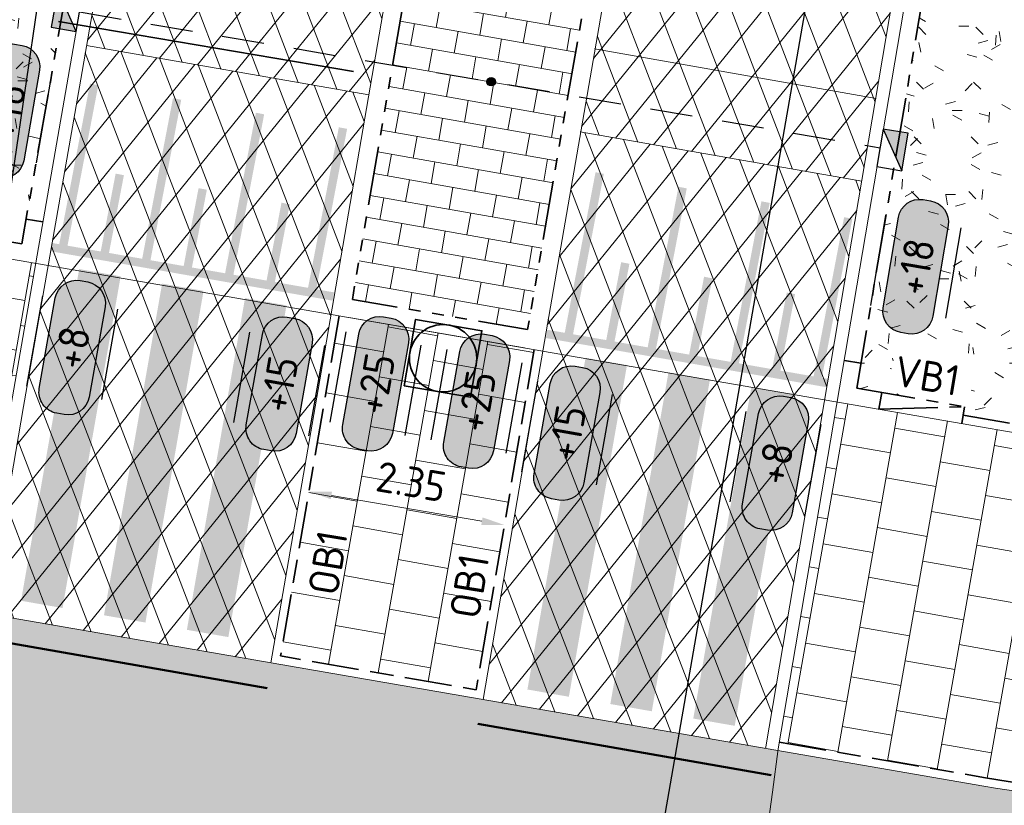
# Model space of a CAD drawing. Header units: metres. Extents: x 198714 to 199133, y 355604 to 356082.
# Tile 32 of 36: x 198759 to 198770, y 356028 to 356038. Entities that reach past the tile are written whole.
import ezdxf
from ezdxf.enums import TextEntityAlignment as Align

# ---------------------------------------------------------------- set-up
doc = ezdxf.new("R2010")
doc.units = ezdxf.units.M
for name, pattern in [('RI-HWA_KOLKAANSLUITING', [4.3, 2.5, -1.8]), ('VH-OPSLUITBAND_100X200', [16, 8, -2, 4, -2]), ('VH-RWSBAND_110X220', [24, 10, -2, 2, -2, 2, -2, 2, -2]), ('VH-TROTTOIRBAND_180-200', [20, 10, -2, 2, -2, 2, -2])]:
    doc.linetypes.add(name, pattern=pattern)
for name, color, linetype, lineweight in [('- ONTWERPLIJNEN', 3, 'Continuous', 25), ('N-WE-GR-GRAS_BERM-A', 86, 'Continuous', 5), ('N-WE-RI-PUT_OPHOOGTEBRENGEN-G', 7, 'Continuous', 35), ('N-WE-VH-GOOT_TEGEL-G', 170, 'Continuous', 5), ('N-WE-VH-KANTOPSLUITING_OPSLUITBAND_100X200-G', 5, 'VH-OPSLUITBAND_100X200', 35), ('N-WE-VH-KANTOPSLUITING_TEKST-T', 7, 'VH-OPSLUITBAND_100X200', 35), ('N-WE-VH-KANTOPSLUITING_TROTTOIRBAND_180 200-G', 6, 'VH-TROTTOIRBAND_180-200', 35), ('N-WE-VH-KANTOPSLUITING_TROTTOIRBAND_RWS_110 220-G', 6, 'VH-RWSBAND_110X220', 35), ('N-WE-VH-KANTVERHARDING-G', 1, 'Continuous', 5), ('N-WE-VH-VERHARDING_ASFALT_DEKLAAG-A', 251, 'Continuous', 5), ('N-WE-VH-VERHARDING_TEGEL-A', 252, 'Continuous', 5), ('N-WE-VH_BETON_PRINTBETON-A', 252, 'Continuous', 5), ('N-WE-VW-MARKERING_DWARS_DRIEHOEK_5050-G', 7, 'VW-HAAIETAND50-L-N', 35), ('N-WE-VW-MARKERING_DWARS_OVERSTEEK_BLOKSTREEP50-G', 7, 'VW-BLOK50-N', 50), ('N-WE-VW-MARKERING_DWARS_OVERSTEEK_VOETGANGERS-G', 7, 'Continuous', 35), ('X-XX-AL-AANPIJLING-M', 7, 'Continuous', 18), ('X-XX-AL-HOOGTELABEL-S', 7, 'Continuous', 25), ('X-XX-AL-VERWIJZING_DOORSNEDE-200-S', 3, 'Continuous', 25)]:
    doc.layers.add(name, color=color, linetype=linetype, lineweight=lineweight)
for name, color, linetype in [('N-WE-IE-MEUBILAIR_WEGMEUBILAIR_VERKEERSBORD-S', 7, 'Continuous'), ('N-WE-RI-HWA_HULPSTUK_INLAAT_KOLK-S', 150, 'Continuous'), ('N-WE-RI-HWA_KOLK_TROTTOIR-S', 150, 'Continuous'), ('N-WE-RI-HWA_KOLKAANSLUITING_PVC-G', 150, 'RI-HWA_KOLKAANSLUITING'), ('X-XX-WIPEOUT', 7, 'Continuous')]:
    doc.layers.add(name, color=color, linetype=linetype)
doc.layers.add('N-WE-VH-VERHARDING_ASFALT_COATING_ROOD-G', color=7, linetype='Continuous', lineweight=5, true_color=0xffa8a8)
doc.layers.add('N-WE-VH-VERHARDING_ASFALT_DEKLAAG-G_ROOD', color=7, linetype='Continuous', lineweight=5, true_color=0xbf4040)
doc.layers.add('X-XX-HULPLIJNEN', color=4, linetype='Continuous', plot=False)
doc.styles.add('NLCS-ISO', font='NLCS-ISO.ttf')
doc.styles.add('NLCS-ISO-M200-T18', font='NLCS-ISO.ttf', dxfattribs={"height": 0.36})
doc.styles.get("Standard").update_dxf_attribs({"font": 'isocp.shx'})
doc.linetypes.add('VW-BLOK50-N', pattern='A,0,-0.5,[148,NLCS.SHX,S=1,R=0,X=-0.5,Y=0],-0.5', length=1)
doc.linetypes.add('VW-HAAIETAND50-L-N', pattern='A,0,-0.5,[150,NLCS.SHX,S=1,R=0,X=-0.625,Y=-0.25],-0.5', length=1)
doc.dimstyles.new('NLCS-M200-T18-PIJL-A', dxfattribs={"dimtxt": 0.36, "dimasz": 0.27, "dimexe": 0.4, "dimexo": 0.4, "dimgap": 0.14, "dimtad": 1, "dimlfac": -1, "dimzin": 0, "dimdsep": 46, "dimtxsty": 'NLCS-ISO-M200-T18', "dimcen": 0.5, "dimdle": 2, "dimclrd": 256, "dimclre": 256, "dimclrt": 256, "dimazin": 0, "dimtfac": 1, "dimtofl": 0, "dimtmove": 0, "dimatfit": 3, "dimfxl": 1, "dimtfillclr": 256, "dimtolj": 1, "dimtzin": 0, "dimlwd": 18, "dimlwe": 18, "dimarcsym": 0})

# ---------------------------------------------------------------- blocks, each defined once
blk = doc.blocks.new('TEKST VB')
at = {"layer": 'N-WE-VH-KANTOPSLUITING_TEKST-T', "style": 'NLCS-ISO'}
blk.add_attdef('TEKST_VERLOOPBANDEN', text='', height=0.36, rotation=0.340705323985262, dxfattribs=at).set_placement((0, 0), align=Align.BOTTOM_CENTER)
blk = doc.blocks.new('TEKST GB')
at = {"layer": 'N-WE-VH-KANTOPSLUITING_TEKST-T', "style": 'NLCS-ISO'}
blk.add_attdef('TEKST_GELEIDEBANDEN', text='', height=0.36, rotation=0.340705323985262, dxfattribs=at).set_placement((0, 0), align=Align.BOTTOM_CENTER)
blk = doc.blocks.new('*D115')
at = {"layer": 'Defpoints', "color": 0, "ltscale": 0.2, "transparency": 16777216}
for p in [(198762.0772670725, 356032.0459966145), (198764.3982974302, 356031.6497254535), (198764.3982974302, 356031.6497254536)]:
    blk.add_point(p, dxfattribs=at)
at = {"layer": 'X-XX-AL-AANPIJLING-M', "lineweight": 18, "ltscale": 0.2, "transparency": 16777216}
blk.add_line((198762.3434159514, 356032.0005568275), (198764.1321485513, 356031.6951652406), dxfattribs=at)
at = {"layer": 'X-XX-AL-AANPIJLING-M', "ltscale": 0.2, "transparency": 16777216}
for points in [[(198762.3509892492, 356032.0449149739), (198762.3358426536, 356031.956198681), (198762.0772670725, 356032.0459966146)], [(198764.1397218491, 356031.739523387), (198764.1245752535, 356031.6508070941), (198764.3982974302, 356031.6497254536)]]:
    blk.add_solid(points, dxfattribs=at)
at = {"layer": 'X-XX-AL-AANPIJLING-M', "ltscale": 0.2, "transparency": 16777216, "insert": (198763.2916368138, 356032.1632967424), "char_height": 0.36, "attachment_point": 5, "rotation": 350.31126896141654, "style": 'NLCS-ISO-M200-T18'}
blk.add_mtext('\\A1;2.35', dxfattribs=at)
blk = doc.blocks.new('N-SRI-HWA-HULP_INLAAT_KOLK-SO')
h = blk.add_hatch(color=256)
edge = h.paths.add_edge_path()
edge.add_arc((0, 0), 0.04999999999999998, 0, 360)
blk.add_circle((0, 0), 0.04999999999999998)
blk = doc.blocks.new('SAL-HOOGTE-WEGPEIL-200-SO')
at = {"layer": 'X-XX-WIPEOUT', "true_color": 0xffffff}
h = blk.add_hatch(color=7, dxfattribs=at)
h.dxf.hatch_style = 1
h.paths.add_polyline_path([(0.5450000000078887, 0.3024999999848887), (-0.5450000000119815, 0.3024999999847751, 0.4142135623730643), (-0.8000000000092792, 0.0474999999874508), (-0.8000000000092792, -0.04250000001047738, 0.4142135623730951), (-0.5450000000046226, -0.297500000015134), (0.544999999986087, -0.297500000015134, 0.4142135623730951), (0.7999999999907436, -0.04250000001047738), (0.7999999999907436, 0.04750000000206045, 0.4142135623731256)])
blk.add_lwpolyline([(-0.8000000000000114, 0.04749999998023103, -0.414213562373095), (-0.5450000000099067, 0.3024999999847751), (0.5450000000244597, 0.3024999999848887, -0.414213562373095), (0.8000000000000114, 0.04749999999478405), (0.8000000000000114, -0.04250000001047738, -0.414213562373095), (0.5449999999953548, -0.297500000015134), (-0.5449999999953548, -0.297500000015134, -0.414213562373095), (-0.8000000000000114, -0.04250000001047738), (-0.8000000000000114, 0.04749999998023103)], format="xyb")
at = {"layer": 'X-XX-HULPLIJNEN'}
for p, q in [((-0.5450000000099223, 0.4524999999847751), (0.545000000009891, 0.4524999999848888)), ((0.5449999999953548, -0.447500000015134), (-0.5449999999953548, -0.447500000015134))]:
    blk.add_line(p, q, dxfattribs=at)
at = {"style": 'NLCS-ISO'}
blk.add_attdef('HOOGTE', text='', height=0.36, dxfattribs=at).set_placement((0, 0.002499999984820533), align=Align.MIDDLE_CENTER)
blk = doc.blocks.new('*U128')
blk.add_line((10.90473732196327, 1.174844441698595e-14), (-14.83886500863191, 1.739595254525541e-14))
for tag, p in [('A200', (-14.21886500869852, 1.540000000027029)), ('B200', (10.28473732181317, 1.540000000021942))]:
    blk.add_attdef(tag, text='', height=0.6999999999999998, rotation=1.387471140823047e-09).set_placement(p, align=Align.CENTER)
blk = doc.blocks.new('OP HOOGTE BRENGEN PUT')
at = {"layer": 'N-WE-RI-PUT_OPHOOGTEBRENGEN-G', "flags": 128}
blk.add_lwpolyline([(-0.4000000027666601, -0.3999999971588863), (-0.4000000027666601, 0.400000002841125), (0.3999999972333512, 0.400000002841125), (0.3999999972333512, -0.3999999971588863)], close=True, dxfattribs=at)
at = {"layer": 'N-WE-RI-PUT_OPHOOGTEBRENGEN-G'}
blk.add_circle((0, 0), 0.4, dxfattribs=at)
blk = doc.blocks.new('N-SRI-HWA-KOLK_TROTTOIR-SO')
blk.add_hatch(color=256).paths.add_polyline_path([(1.125000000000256, 0.7499999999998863), (-1.124999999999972, 0.7499999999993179), (-1.124999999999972, -0.7499999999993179)])
blk.add_line((-1.124999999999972, -0.7499999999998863), (1.124999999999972, 0.7499999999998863))
at = {"flags": 128}
blk.add_lwpolyline([(-1.124999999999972, -0.7499999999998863), (1.124999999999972, -0.7499999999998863), (1.124999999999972, 0.7499999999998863), (-1.124999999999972, 0.7499999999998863)], close=True, dxfattribs=at)

msp = doc.modelspace()

# ---------------------------------------------------------------- hatches: boundary and pattern name
at = {"layer": 'N-WE-GR-GRAS_BERM-A'}
h = msp.add_hatch(dxfattribs=at)
h.set_pattern_fill('AGR-GRAS_01', color=256, scale=0.04, pattern_type=2)
h.set_pattern_definition([(0, (198747.3371885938, 356033.9238519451), (1, 1), [0.12, -0.8]), (45, (198747.7371885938, 356034.1238519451), (-0.1131370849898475, 1.866761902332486), [0.12, -0.8]), (29.99999999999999, (198747.4171885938, 356034.0438519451), (0.2274613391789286, 1.286025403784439), [0.12, -0.8]), (15, (198747.6571885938, 356034.4038519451), (0.3856270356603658, 0.7244941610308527), [0.12, -0.8]), (135, (198747.4971885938, 356035.9238519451), (-0.02828427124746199, -0.6505382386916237), [0.12, -0.8]), (150, (198748.5371885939, 356034.3238519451), (0.2156921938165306, -0.5864101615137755), [0.12, -0.8]), (165, (198747.5771885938, 356033.9638519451), (0.1434520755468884, -0.7010146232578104), [0.12, -0.8]), (85, (198747.7371885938, 356034.3238519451), (-0.872677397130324, 1.040016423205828), [0.12, -0.8]), (99.99999999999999, (198747.3371885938, 356033.9238519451), (-1.112117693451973, 0.7787131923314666), [0.12, -0.7999999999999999])])
edge = h.paths.add_edge_path()
edge.add_line((198760.642950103, 356046.3402248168), (198760.6562404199, 356046.4167149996))
edge.add_line((198760.6562404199, 356046.4167149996), (198750.6764469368, 356048.0711820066))
edge.add_line((198750.6764469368, 356048.0711820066), (198750.0796254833, 356046.6576040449))
edge.add_line((198750.0796254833, 356046.6576040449), (198747.3371885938, 356040.1621130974))
edge.add_line((198747.3371885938, 356040.1621130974), (198750.100953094, 356038.9952344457))
edge.add_line((198750.100953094, 356038.9952344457), (198749.7533852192, 356038.1720162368))
edge.add_line((198749.7533852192, 356038.1720162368), (198753.4294351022, 356036.1942792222))
edge.add_arc((198757.07763021, 356042.9752569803), 7.700064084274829, 241.7195579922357, 260.1959708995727)
edge.add_line((198755.7664725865, 356035.3876451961), (198757.3705429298, 356035.1104601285))
edge.add_line((198757.3705429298, 356035.1104601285), (198757.3875706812, 356035.2089997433))
edge.add_line((198757.3875706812, 356035.2089997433), (198758.3729668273, 356035.0387222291))
edge.add_line((198758.3729668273, 356035.0387222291), (198758.6660347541, 356034.9880797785))
edge.add_line((198758.6660347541, 356034.9880797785), (198759.005251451, 356036.9137620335))
edge.add_line((198759.005251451, 356036.9137620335), (198759.6449541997, 356040.5942483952))
edge.add_line((198759.6449541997, 356040.5942483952), (198760.642950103, 356046.3402248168))
h.paths.add_polyline_path([(198757.360408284, 356035.255707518), (198758.3191805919, 356035.0958961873), (198758.4079646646, 356035.6285474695), (198757.4491923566, 356035.7883588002)], flags=16)
h.paths.add_polyline_path([(198759.3882922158, 356039.4056074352), (198759.539361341, 356040.3293358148), (198759.006441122, 356040.4164910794), (198758.8553719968, 356039.4927626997)], flags=16)
h.paths.add_polyline_path([(198750.4788989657, 356046.0633827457), (198750.8378311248, 356046.9278269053), (198750.3391133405, 356047.134903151), (198749.9801811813, 356046.2704589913)], flags=16)
h.paths.add_polyline_path([(198752.5954448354, 356036.7181278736), (198753.4223449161, 356036.2795708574), (198753.6753585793, 356036.7566285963), (198752.8484584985, 356037.1951856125)], flags=16)
h = msp.add_hatch(dxfattribs=at)
h.set_pattern_fill('AGR-GRAS_01', color=256, scale=0.04, pattern_type=2)
h.set_pattern_definition([(0, (198768.3964712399, 356031.5726215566), (1, 1), [0.12, -0.8]), (45, (198768.7964712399, 356031.7726215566), (-0.1131370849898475, 1.866761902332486), [0.12, -0.8]), (29.99999999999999, (198768.4764712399, 356031.6926215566), (0.2274613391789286, 1.286025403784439), [0.12, -0.8]), (15, (198768.71647124, 356032.0526215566), (0.3856270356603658, 0.7244941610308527), [0.12, -0.8]), (135, (198768.55647124, 356033.5726215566), (-0.02828427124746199, -0.6505382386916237), [0.12, -0.8]), (150, (198769.59647124, 356031.9726215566), (0.2156921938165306, -0.5864101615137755), [0.12, -0.8]), (165, (198768.6364712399, 356031.6126215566), (0.1434520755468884, -0.7010146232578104), [0.12, -0.8]), (85, (198768.7964712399, 356031.9726215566), (-0.872677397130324, 1.040016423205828), [0.12, -0.8]), (99.99999999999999, (198768.3964712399, 356031.5726215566), (-1.112117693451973, 0.7787131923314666), [0.12, -0.7999999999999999])])
edge = h.paths.add_edge_path()
edge.add_line((198780.5276574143, 356043.0223628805), (198770.5382239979, 356044.7047835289))
edge.add_line((198770.5382239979, 356044.7047835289), (198769.4381349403, 356038.3302672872))
edge.add_line((198769.4381349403, 356038.3302672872), (198768.5837764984, 356033.2742834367))
edge.add_line((198768.5837764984, 356033.2742834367), (198769.865393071, 356033.0528187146))
edge.add_line((198769.865393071, 356033.0528187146), (198769.8483653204, 356032.9542790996))
edge.add_line((198769.8483653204, 356032.9542790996), (198770.8275716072, 356032.785071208))
edge.add_arc((198772.1387084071, 356040.3726215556), 7.699999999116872, 260.1960457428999, 281.2721915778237)
edge.add_line((198773.6438288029, 356032.8211572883), (198777.6775087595, 356033.6251303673))
edge.add_line((198777.6775087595, 356033.6251303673), (198777.6486767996, 356034.7047619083))
edge.add_line((198777.6486767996, 356034.7047619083), (198780.7475719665, 356034.7875190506))
edge.add_line((198780.7475719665, 356034.7875190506), (198780.5276574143, 356043.0223628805))
h.paths.add_polyline_path([(198768.9644361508, 356033.2988687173), (198769.9232084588, 356033.1390573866), (198770.0119925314, 356033.6717086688), (198769.0532202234, 356033.8315199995)], flags=16)
h.paths.add_polyline_path([(198769.9176072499, 356037.5755145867), (198770.0686763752, 356038.4992429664), (198769.5357561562, 356038.5863982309), (198769.3846870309, 356037.6626698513)], flags=16)
h.paths.add_polyline_path([(198773.7154443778, 356032.8294090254), (198774.6328138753, 356033.0152293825), (198774.5256098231, 356033.5444810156), (198773.6082403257, 356033.3586606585)], flags=17)
h.paths.add_polyline_path([(198779.9671952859, 356041.5727633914), (198779.9977460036, 356040.6372621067), (198780.5374582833, 356040.6548875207), (198780.5069075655, 356041.5903888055)], flags=16)
at = {"layer": 'N-WE-VH-VERHARDING_ASFALT_COATING_ROOD-G'}
msp.add_hatch(color=256, dxfattribs=at).paths.add_polyline_path([(198767.6474929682, 356028.9713283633), (198758.1140324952, 356030.6182571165), (198758.030004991, 356030.1348097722), (198757.8743768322, 356029.2394146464), (198757.5235596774, 356027.6758305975), (198761.6356833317, 356026.9652512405), (198763.1205861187, 356026.7086584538), (198767.3325807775, 356025.9808212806), (198767.462647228, 356027.590460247), (198767.5815792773, 356028.4748447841)])
at = {"layer": 'N-WE-VH-VERHARDING_ASFALT_DEKLAAG-A', "lineweight": 9}
h = msp.add_hatch(dxfattribs=at)
h.set_pattern_fill('AVH-ASFALT', color=256, scale=0.4, angle=351, pattern_type=2)
h.set_pattern_definition([(50.99999999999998, (198759.4356401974, 356036.7585842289), (-0.3108583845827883, 0.2517281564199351), []), (111, (198759.4356401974, 356036.7585842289), (-0.3734321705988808, -0.1433471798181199), [])])
h.paths.add_polyline_path([(198764.3400745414, 356045.7766417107), (198761.0010739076, 356046.3567995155), (198760.9877874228, 356046.2803313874), (198759.9897843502, 356040.5343137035), (198759.4356401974, 356037.3460834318), (198762.7878830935, 356036.7585842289)])
h = msp.add_hatch(dxfattribs=at)
h.set_pattern_fill('AVH-ASFALT', color=256, scale=0.4, angle=351, pattern_type=2)
h.set_pattern_definition([(50.99999999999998, (198765.3049262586, 356035.732544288), (-0.3108583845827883, 0.2517281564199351), []), (111, (198765.3049262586, 356035.732544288), (-0.3734321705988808, -0.1433471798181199), [])])
h.paths.add_polyline_path([(198770.1925388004, 356044.7597647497), (198766.878, 356045.336), (198765.3049262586, 356036.3174584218), (198768.6424188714, 356035.732544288), (198769.0931487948, 356038.3892995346)])
h = msp.add_hatch(dxfattribs=at)
h.set_pattern_fill('AVH-ASFALT', color=256, scale=0.4, angle=351, pattern_type=2)
h.set_pattern_definition([(50.99999999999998, (198756.9607268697, 356023.5761009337), (-0.3108583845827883, 0.2517281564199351), []), (111, (198756.9607268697, 356023.5761009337), (-0.3734321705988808, -0.1433471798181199), [])])
h.paths.add_polyline_path([(198762.7878830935, 356036.7585842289), (198759.4356401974, 356037.3460834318), (198759.3500358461, 356036.853564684), (198759.0177333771, 356034.9502797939), (198762.3753542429, 356034.3618380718)])
h.paths.add_polyline_path([(198762.3753542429, 356034.3618380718), (198759.0177333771, 356034.9502797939), (198758.6870312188, 356033.0561607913), (198758.2613672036, 356030.5927975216), (198761.6242555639, 356030.0116868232), (198762.2211777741, 356033.466090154)])
h.paths.add_polyline_path([(198768.6424188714, 356035.732544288), (198765.3049262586, 356036.3174584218), (198764.889791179, 356033.9211690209), (198768.2356299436, 356033.3347921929)])
h.paths.add_polyline_path([(198768.2356299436, 356033.3347921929), (198764.889791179, 356033.9211690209), (198764.7350809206, 356033.0281330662), (198764.1456923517, 356029.5759798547), (198767.5002333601, 356028.9963115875), (198767.5026788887, 356029.0145297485)])
edge = h.paths.add_edge_path()
edge.add_arc((198763.0303390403, 356026.1863984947), 0.5300000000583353, -9.688710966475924, 29.913428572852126, ccw=False)
edge.add_line((198763.5527794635, 356026.0972020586), (198763.2392951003, 356024.261064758))
edge.add_line((198763.2392951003, 356024.261064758), (198767.1476665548, 356023.5761009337))
edge.add_line((198767.1476665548, 356023.5761009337), (198767.1439927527, 356023.6398039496))
edge.add_line((198767.1439927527, 356023.6398039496), (198767.1470002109, 356025.4332515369))
edge.add_arc((198767.8054868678, 356025.3875793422), 0.6600686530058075, 137.0861157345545, 176.0323572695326, ccw=False)
edge.add_line((198767.3220671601, 356025.8370190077), (198763.4897323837, 356026.4507046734))
edge = h.paths.add_edge_path()
edge.add_arc((198756.9549619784, 356027.2426776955), 0.5948583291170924, -19.110028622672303, 26.704258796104, ccw=False)
edge.add_line((198757.517038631, 356027.0479310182), (198756.9607268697, 356025.3614187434))
edge.add_line((198756.9607268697, 356025.3614187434), (198760.7072243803, 356024.7048242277))
edge.add_line((198760.7072243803, 356024.7048242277), (198761.0231762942, 356026.5332383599))
edge.add_arc((198761.5454362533, 356026.4429912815), 0.5299999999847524, 129.6982438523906, 170.1960457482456, ccw=False)
edge.add_line((198761.2069018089, 356026.8507834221), (198757.4863715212, 356027.5099983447))
edge = h.paths.add_edge_path()
edge.add_line((198757.5235596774, 356027.6758305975), (198757.4863715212, 356027.5099983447))
edge.add_line((198757.4863715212, 356027.5099983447), (198761.2069018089, 356026.8507834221))
edge.add_arc((198761.5454362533, 356026.4429912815), 0.5299999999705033, 80.19604574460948, 129.6982438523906, ccw=False)
edge.add_line((198761.6356833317, 356026.9652512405), (198757.5235596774, 356027.6758305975))
edge = h.paths.add_edge_path()
edge.add_arc((198763.0303390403, 356026.1863984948), 0.530000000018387, 29.913428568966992, 80.19604574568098, ccw=False)
edge.add_line((198763.4897323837, 356026.4507046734), (198767.3220671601, 356025.8370190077))
edge.add_line((198767.3220671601, 356025.8370190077), (198767.3325807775, 356025.9808212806))
edge.add_line((198767.3325807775, 356025.9808212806), (198763.1205861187, 356026.7086584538))
at = {"layer": 'N-WE-VH-VERHARDING_ASFALT_DEKLAAG-G_ROOD'}
h = msp.add_hatch(color=256, dxfattribs=at)
edge = h.paths.add_edge_path()
edge.add_arc((198798.5704223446, 356018.1097752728), 11.49999999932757, 73.98955743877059, 101.27219158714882, ccw=False)
edge.add_line((198801.7422666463, 356029.163706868), (198804.2832080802, 356028.9547793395))
edge.add_line((198804.2832080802, 356028.9547793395), (198805.104994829, 356031.7936974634))
edge.add_line((198805.104994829, 356031.7936974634), (198802.6492852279, 356032.5034733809))
edge.add_arc((198798.4857276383, 356018.0928943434), 15.00000000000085, 73.88474171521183, 101.2721915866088)
edge.add_line((198795.5536749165, 356032.8035390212), (198791.0475998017, 356031.9054104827))
edge.add_arc((198789.8747787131, 356037.7896683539), 6.000000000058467, 182.7615110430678, 281.2721915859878, ccw=False)
edge.add_line((198783.8817463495, 356037.5005955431), (198783.6122433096, 356043.0879091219))
edge.add_line((198783.6122433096, 356043.0879091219), (198780.6297844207, 356042.9440507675))
edge.add_line((198780.6297844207, 356042.9440507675), (198780.9331669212, 356031.583695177))
edge.add_arc((198778.9338797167, 356031.5303034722), 2.00000000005, -78.72780841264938, 1.5297414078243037, ccw=False)
edge.add_line((198779.3248200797, 356029.5688841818), (198774.4843505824, 356028.6041058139))
edge.add_arc((198772.1387084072, 356040.3726215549), 11.99999999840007, 260.1960457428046, 281.27219157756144, ccw=False)
edge.add_line((198770.0953783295, 356028.5478677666), (198767.6481477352, 356028.9707518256))
edge.add_line((198767.6481477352, 356028.9707518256), (198767.4623268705, 356027.5864644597))
edge.add_line((198767.4623268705, 356027.5864644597), (198767.3220671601, 356025.8370190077))
edge.add_arc((198767.7969339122, 356025.3931704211), 0.6500000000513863, 80.1960457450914, 136.9337166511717, ccw=False)
edge.add_line((198767.9076142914, 356026.0336779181), (198769.6100874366, 356025.7394887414))
edge.add_arc((198772.138708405, 356040.3726215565), 14.84999999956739, 260.1960457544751, 278.1267324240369)
edge.add_arc((198774.9659710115, 356020.5734653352), 5.150000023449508, -9.484624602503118, 98.12673229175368, ccw=False)
edge.add_line((198780.045569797, 356019.7248332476), (198782.8759906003, 356019.252413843))
edge.add_line((198782.8759906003, 356019.252413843), (198783.9368127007, 356025.6026940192))
edge.add_arc((198785.9094711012, 356025.2731203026), 1.999999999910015, 101.27219158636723, 170.5151471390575, ccw=False)
edge.add_line((198785.5185307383, 356027.2345395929), (198796.322515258, 356029.3879361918))
at = {"layer": 'N-WE-VH-VERHARDING_TEGEL-A'}
h = msp.add_hatch(dxfattribs=at)
h.set_pattern_fill('AVH-TEGEL_300X300_HALFST', color=256, scale=2, angle=349.9999999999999, pattern_type=2)
h.set_pattern_definition([(349.9999999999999, (198753.1950278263, 356030.7168788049), (0.6429791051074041, 0.1912534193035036), [0.6, -0.6]), (79.99999999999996, (198753.1950278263, 356030.7168788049), (-0.5908846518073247, 0.1041889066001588), [])])
edge = h.paths.add_edge_path()
edge.add_line((198758.8332491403, 356034.7562209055), (198755.749444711, 356035.2891056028))
edge.add_arc((198757.0776295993, 356042.9752552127), 7.800062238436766, 250.9575540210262, 260.1959731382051, ccw=False)
edge.add_line((198754.5327147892, 356035.6020347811), (198753.1950278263, 356031.726392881))
edge.add_arc((198757.0776095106, 356042.9751970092), 11.90000146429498, 250.9576266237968, 260.1960457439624)
edge.add_line((198755.0513069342, 356031.2489813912), (198758.1305852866, 356030.7168788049))
edge.add_line((198758.1305852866, 356030.7168788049), (198758.5392439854, 356033.0818308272))
edge.add_line((198758.5392439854, 356033.0818308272), (198758.8332491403, 356034.7562209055))
h = msp.add_hatch(dxfattribs=at)
h.set_pattern_fill('AVH-TEGEL_300X300_HALFST', color=256, scale=2, angle=349.9999999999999, pattern_type=2)
h.set_pattern_definition([(349.9999999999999, (198761.5391171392, 356029.0831105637), (0.6429791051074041, 0.1912534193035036), [0.6, -0.6]), (79.99999999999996, (198761.5391171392, 356029.0831105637), (-0.5908846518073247, 0.1041889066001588), [])])
h.paths.add_polyline_path([(198764.7539953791, 356033.7331113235), (198762.4379579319, 356034.1333234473), (198761.7398228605, 356030.0931986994), (198764.0639821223, 356029.691581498)])
h = msp.add_hatch(dxfattribs=at)
h.set_pattern_fill('AVH-TEGEL_300X300_HALFST', color=256, scale=2, angle=349.9999999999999, pattern_type=2)
h.set_pattern_definition([(349.9999999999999, (198767.6641430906, 356028.4726215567), (0.6429791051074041, 0.1912534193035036), [0.6, -0.6]), (79.99999999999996, (198767.6641430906, 356028.4726215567), (-0.5908846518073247, 0.1041889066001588), [])])
edge = h.paths.add_edge_path()
edge.add_arc((198772.1387084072, 356040.3726215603), 7.800000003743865, 260.19604574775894, 270.7341186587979, ccw=False)
edge.add_line((198770.8105438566, 356032.686531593), (198768.3499295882, 356033.1117283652))
edge.add_line((198768.3499295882, 356033.1117283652), (198767.6641430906, 356029.0694698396))
edge.add_line((198767.6641430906, 356029.0694698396), (198770.1124060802, 356028.6464073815))
edge.add_arc((198772.1387084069, 356040.3726215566), 11.89999999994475, 260.1960457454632, 270.7341186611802)
edge.add_line((198772.2911764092, 356028.4735983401), (198772.2386454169, 356032.5732618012))
h.paths.add_polyline_path([(198772.2251903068, 356028.9265622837), (198772.2261834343, 356030.4385619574), (198771.3621836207, 356030.4391294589), (198771.3611904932, 356028.927129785)], flags=16)
at = {"layer": 'N-WE-VH_BETON_PRINTBETON-A'}
h = msp.add_hatch(dxfattribs=at)
h.set_pattern_fill('AVH-BSS_KEIFORMAAT_HALFST', color=256, scale=2.5, angle=80, style=0, pattern_type=2)
h.set_pattern_definition([(80, (192530.8626700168, 422217.2792524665), (-0.2129293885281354, 0.3040946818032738), [0.2625, -0.2625]), (170, (192530.8626700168, 422217.2792524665), (-0.04558264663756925, -0.2585120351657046), [])])
h.paths.add_polyline_path([(198766.9980464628, 356047.3795016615), (198764.8998118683, 356047.7316822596), (198762.5936672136, 356034.3296787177), (198764.6758754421, 356033.969870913)])

# ---------------------------------------------------------------- linework, layer by layer
at = {"layer": '- ONTWERPLIJNEN', "ltscale": 0.2, "flags": 128}
for points in [[(198759.2874098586, 356037.3720616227), (198759.2878919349, 356037.3719771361)], [(198768.7901692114, 356035.7066502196), (198768.7916748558, 356035.7063863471)]]:
    msp.add_lwpolyline(points, dxfattribs=at)
at = {"layer": 'N-WE-IE-MEUBILAIR_WEGMEUBILAIR_VERKEERSBORD-S', "flags": 128}
msp.add_lwpolyline([(198757.2553278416, 356039.727209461), (198759.0847714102, 356039.4418127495), (198758.4789119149, 356035.2956623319)], dxfattribs=at)
at = {"layer": 'N-WE-RI-HWA_KOLKAANSLUITING_PVC-G', "ltscale": 0.2, "flags": 128}
msp.add_lwpolyline([(198759.3524777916, 356037.7435674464), (198768.862031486, 356036.1302308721)], dxfattribs=at)
at = {"layer": 'N-WE-VH-GOOT_TEGEL-G', "flags": 128}
for points in [[(198758.2613672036, 356030.5927975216), (198758.6870312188, 356033.0561607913), (198759.3500358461, 356036.853564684), (198759.9897843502, 356040.5343137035), (198760.9877874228, 356046.2803313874), (198761.4484021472, 356048.9313219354)], [(198770.4809026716, 356046.436424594), (198770.1931704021, 356044.763424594), (198769.0931487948, 356038.3892995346), (198767.5026788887, 356029.0145297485), (198767.5002333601, 356028.9963115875)]]:
    msp.add_lwpolyline(points, dxfattribs=at)
at = {"layer": 'N-WE-VH-KANTOPSLUITING_OPSLUITBAND_100X200-G', "ltscale": 0.07, "flags": 128}
for points in [[(198770.1124060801, 356028.6464073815, 0.09222215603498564), (198774.4648035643, 356028.7021767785), (198779.3052730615, 356029.6669551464, 0.3652433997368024), (198780.833202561, 356031.5810255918), (198780.4200356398, 356047.0523304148), (198780.3492103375, 356048.5201947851)], [(198769.8483653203, 356032.9542790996), (198770.8275716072, 356032.785071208, 0.09222215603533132), (198773.6438288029, 356032.8211572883), (198777.6775087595, 356033.6251303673), (198777.6486767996, 356034.7047619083), (198780.7475719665, 356034.7875190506)]]:
    msp.add_lwpolyline(points, format="xyb", dxfattribs=at)
for points in [[(198762.4379579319, 356034.1333234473), (198761.7398228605, 356030.0931986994), (198764.0639821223, 356029.691581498), (198764.7539953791, 356033.7331113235)], [(198767.6641430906, 356029.0694698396), (198770.1124060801, 356028.6464073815)]]:
    msp.add_lwpolyline(points, dxfattribs=at)
at = {"layer": 'N-WE-VH-KANTOPSLUITING_TROTTOIRBAND_180 200-G', "ltscale": 0.07, "flags": 128}
for points in [[(198758.3729668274, 356035.0387222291), (198758.6660347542, 356034.9880797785), (198759.005251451, 356036.9137620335), (198759.6449541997, 356040.5942483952), (198760.642950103, 356046.3402248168), (198761.1035686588, 356048.9912374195)], [(198770.8258384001, 356046.3771005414), (198770.5381061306, 356044.7041005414), (198769.4381349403, 356038.3302672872), (198768.5837765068, 356033.2742834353)], [(198758.9147113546, 356035.2495499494), (198758.7176917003, 356035.2839484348)], [(198768.4368754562, 356033.6041118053), (198768.6340578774, 356033.5706589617)], [(198768.5837764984, 356033.2742834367), (198769.8653930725, 356033.0528187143)], [(198768.8799969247, 356033.2230962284), (198768.8459414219, 356033.0260169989)], [(198768.8459414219, 356033.0260169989), (198769.8653930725, 356033.0528187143)], [(198769.865393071, 356033.0528187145), (198769.8313375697, 356032.8557394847)], [(198769.8313375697, 356032.8557394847), (198769.865393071, 356033.0528187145)]]:
    msp.add_lwpolyline(points, dxfattribs=at)
at = {"layer": 'N-WE-VH-KANTOPSLUITING_TROTTOIRBAND_RWS_110 220-G', "ltscale": 0.07, "flags": 128}
for points in [[(198764.8998118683, 356047.7316822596), (198762.6241378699, 356034.5129130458), (198762.5925094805, 356034.3298787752), (198764.6749782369, 356033.970025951), (198764.7044122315, 356034.1495630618), (198766.9982318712, 356047.3805718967)], [(198764.6043179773, 356032.2596024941), (198764.6038809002, 356032.2596780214)]]:
    msp.add_lwpolyline(points, dxfattribs=at)
at = {"layer": 'N-WE-VH-KANTVERHARDING-G'}
msp.add_line((198764.8547150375, 356033.7157069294), (198762.3394190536, 356034.1503510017), dxfattribs=at)
at = {"layer": 'N-WE-VH-KANTVERHARDING-G', "flags": 128}
for points in [[(198757.875, 356029.243), (198758.0300300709, 356030.1349549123), (198758.5392439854, 356033.0818308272), (198759.2022711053, 356036.8793635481), (198759.842, 356040.56), (198760.84, 356046.306), (198761.3006163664, 356048.957)], [(198764.683, 356047.769), (198762.2211777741, 356033.466090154), (198761.6242555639, 356030.0116868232)], [(198764.1456923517, 356029.5759798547), (198764.7350809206, 356033.0281330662), (198767.2150030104, 356047.3430182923)], [(198770.6287322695, 356046.411), (198770.341, 356044.738), (198769.241, 356038.364), (198767.651, 356028.992), (198767.5815792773, 356028.4748447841), (198767.4623268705, 356027.5864644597), (198767.2971564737, 356025.526310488), (198767.294, 356023.644), (198767.2994498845, 356023.5495000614)], [(198759.4356401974, 356037.3460834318), (198762.7900610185, 356036.7582025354)], [(198765.4705222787, 356037.3036779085), (198768.8150434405, 356036.7175319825)], [(198765.2978977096, 356036.3186902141), (198768.6424188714, 356035.732544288)], [(198762.5508077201, 356034.1138228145), (198764.6374541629, 356033.7532480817)]]:
    msp.add_lwpolyline(points, dxfattribs=at)
for points in [[(198747.2982926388, 356040.0699876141), (198749.9699316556, 356038.9420049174), (198749.6258613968, 356038.1270708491), (198753.3820058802, 356036.1062424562, 0.08079553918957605), (198755.749444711, 356035.2891056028), (198762.339421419, 356034.150350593)], [(198746.9342205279, 356034.8059229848), (198751.3920928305, 356032.4075607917, 0.0807955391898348), (198755.0342789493, 356031.1504418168), (198770.0953783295, 356028.5478677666, 0.09222215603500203), (198774.4843505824, 356028.6041058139), (198779.3248200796, 356029.5688841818)], [(198764.8525332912, 356033.7160821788), (198770.8105438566, 356032.686531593, 0.09222215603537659), (198773.6633758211, 356032.7230863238), (198777.7797234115, 356033.5435363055), (198777.751310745, 356034.6074671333), (198780.7502415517, 356034.6875546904)]]:
    msp.add_lwpolyline(points, format="xyb", dxfattribs=at)
at = {"layer": 'N-WE-VW-MARKERING_DWARS_DRIEHOEK_5050-G', "flags": 128}
msp.add_lwpolyline([(198762.6080393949, 356037.036882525), (198759.1018028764, 356037.6287159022)], dxfattribs=at)
at = {"layer": 'N-WE-VW-MARKERING_DWARS_OVERSTEEK_BLOKSTREEP50-G', "flags": 128}
for points in [[(198758.0742406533, 356030.3249919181), (198761.5790600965, 356029.7107528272)], [(198764.0833091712, 356029.2865889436), (198767.5662544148, 356028.6761834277)]]:
    msp.add_lwpolyline(points, dxfattribs=at)
at = {"layer": 'N-WE-VW-MARKERING_DWARS_OVERSTEEK_VOETGANGERS-G', "color": 255, "flags": 128}
for points, const_width in [([(198759.1552985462, 356034.9506296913), (198759.5259475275, 356036.8825125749)], 0.1), ([(198760.1373866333, 356034.7622073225), (198760.5110623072, 356036.7098658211)], 0.1), ([(198761.1194747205, 356034.5737849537), (198761.496177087, 356036.5372190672)], 0.1), ([(198762.1045894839, 356034.4011381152), (198762.4812918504, 356036.3645722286)], 0.1), ([(198759.6463425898, 356034.8564185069), (198759.8300582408, 356035.8139744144)], 0.1), ([(198765.1599047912, 356033.898289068), (198765.530553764, 356035.8301719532)], 0.1), ([(198760.6284306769, 356034.6679961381), (198760.8151730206, 356035.6413276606)], 0.1), ([(198766.1419928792, 356033.7098667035), (198766.5156685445, 356035.6575252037)], 0.1), ([(198761.621263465, 356034.5355769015), (198761.8002878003, 356035.4686809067)], 0.1), ([(198767.1240809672, 356033.5214443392), (198767.500783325, 356035.4848784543)], 0.1), ([(198768.1061690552, 356033.3330219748), (198768.482871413, 356035.2964560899)], 0.1), ([(198758.9036131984, 356030.7062673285), (198759.5941114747, 356034.6462181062)], 0.5), ([(198759.0177333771, 356034.9502797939), (198762.3669657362, 356034.3633082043)], 0.1), ([(198765.6509488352, 356033.8040778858), (198765.834664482, 356034.7616337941)], 0.1), ([(198759.8886008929, 356030.5336427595), (198760.5790991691, 356034.4735935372)], 0.5), ([(198760.8735885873, 356030.3610181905), (198761.5640868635, 356034.3009689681)], 0.5), ([(198766.6330369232, 356033.6156555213), (198766.8197792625, 356034.5889870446)], 0.1), ([(198767.6151250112, 356033.4272331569), (198767.8018673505, 356034.4005646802)], 0.1), ([(198764.9006022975, 356033.9192743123), (198768.2356299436, 356033.3347921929)], 0.1), ([(198764.9184104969, 356029.6521406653), (198765.6089087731, 356033.592091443)], 0.5), ([(198765.9033981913, 356029.4795160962), (198766.5938964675, 356033.4194668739)], 0.5), ([(198766.8883858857, 356029.3068915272), (198767.578884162, 356033.2468423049)], 0.5), ([(198768.3833802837, 356033.3088981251), (198768.3848859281, 356033.3086342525)], 0.1)]:
    msp.add_lwpolyline(points, dxfattribs=dict(at, const_width=const_width))

# ---------------------------------------------------------------- block references
at = {"layer": 'N-WE-RI-HWA_HULPSTUK_INLAAT_KOLK-S'}
msp.add_blockref('N-SRI-HWA-HULP_INLAAT_KOLK-SO', (198764.241224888, 356036.9141705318), dxfattribs=at)
at = {"layer": 'N-WE-RI-HWA_KOLK_TROTTOIR-S', "xscale": 0.2000000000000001, "yscale": 0.2000000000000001, "zscale": 0.2000000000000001}
for p, rotation in [((198759.2026722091, 356037.7576247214), 80.1399619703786), ((198769.0099183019, 356036.1051412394), 260.3712071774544)]:
    msp.add_blockref('N-SRI-HWA-KOLK_TROTTOIR-SO', p, dxfattribs=dict(at, rotation=rotation))
at = {"layer": 'N-WE-RI-PUT_OPHOOGTEBRENGEN-G', "rotation": 350.1960453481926}
msp.add_blockref('OP HOOGTE BRENGEN PUT', (198763.67, 356033.63), dxfattribs=at)
at = {"layer": 'N-WE-VH-KANTOPSLUITING_TEKST-T'}
for name, p, rotation, values in [('TEKST VB', (198769.3726949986, 356033.1379574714), 350.196045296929, {'TEKST_VERLOOPBANDEN': 'VB1'}), ('TEKST GB', (198762.5843207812, 356031.1545199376), 80.31128902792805, {'TEKST_GELEIDEBANDEN': 'OB1'}), ('TEKST GB', (198764.266149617, 356030.8757123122), 80.31128902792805, {'TEKST_GELEIDEBANDEN': 'OB1'})]:
    msp.add_blockref(name, p, dxfattribs=dict(at, rotation=rotation)).add_auto_attribs(values)
at = {"layer": 'X-XX-AL-HOOGTELABEL-S'}
for p, rotation, values in [((198758.4899028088, 356036.5648204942), 80.07594600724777, {'HOOGTE': '+18'}), ((198769.2865255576, 356034.7172627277), 80.40878333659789, {'HOOGTE': '+18'}), ((198759.2671400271, 356033.7563688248), 79.94233700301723, {'HOOGTE': '+8'}), ((198761.7262791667, 356033.3239262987), 79.94233700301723, {'HOOGTE': '+15'}), ((198762.8707653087, 356033.3267180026), 79.94233700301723, {'HOOGTE': '+25'}), ((198764.0704557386, 356033.1188826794), 79.94233700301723, {'HOOGTE': '+25'}), ((198765.1449675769, 356032.7402524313), 79.94233700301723, {'HOOGTE': '+15'}), ((198767.6206456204, 356032.3828979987), 79.94233700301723, {'HOOGTE': '+8'})]:
    msp.add_blockref('SAL-HOOGTE-WEGPEIL-200-SO', p, dxfattribs=dict(at, rotation=rotation)).add_auto_attribs(values)
at = {"layer": 'X-XX-AL-VERWIJZING_DOORSNEDE-200-S', "rotation": 80.12991992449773}
msp.add_blockref('*U128', (198767.6145151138, 356035.7380461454), dxfattribs=at)

# ---------------------------------------------------------------- dimensions: what is measured, and where the dimension line sits
at = {"layer": 'X-XX-AL-AANPIJLING-M', "ltscale": 0.2}
dim = msp.add_aligned_dim(p1=(198762.0772670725, 356032.0459966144), p2=(198764.3982974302, 356031.6497254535), distance=5.7377403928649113e-11, dimstyle='NLCS-M200-T18-PIJL-A', dxfattribs=at)
dim.commit()
dim.dimension.update_dxf_attribs({"geometry": '*D115', "text_midpoint": (198763.2916368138, 356032.1632967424)})

doc.saveas('drawing.dxf')
